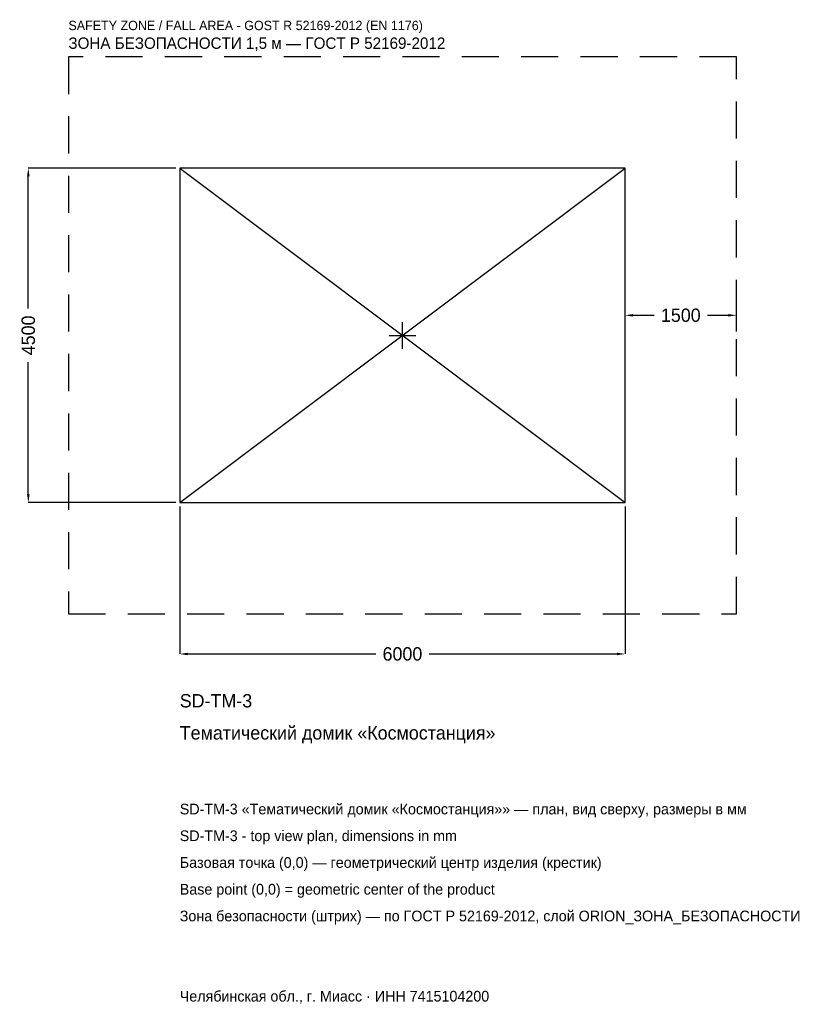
# Model space of a CAD drawing. Header units: metres. Extents: x -5157 to 5481, y -9007 to 4251.
import ezdxf

# ---------------------------------------------------------------- set-up
doc = ezdxf.new("R2010")
doc.units = ezdxf.units.M
doc.linetypes.add('DASHED', pattern=[800, 500, -300])
for name, color, linetype in [('ORION_ДАННЫЕ', 3, 'Continuous'), ('ORION_ЗОНА_БЕЗОПАСНОСТИ', 1, 'Continuous'), ('ORION_КОНТУР', 7, 'Continuous'), ('ORION_РАЗМЕРЫ', 8, 'Continuous')]:
    doc.layers.add(name, color=color, linetype=linetype)
doc.dimstyles.new('ORION', dxfattribs={"dimtxt": 180, "dimasz": 108, "dimexe": 1.25, "dimexo": 54, "dimtad": 1, "dimdec": 0, "dimcen": 2.5, "dimazin": 3, "dimtfac": 1, "dimtmove": 0, "dimatfit": 3, "dimarcsym": 0})

# ---------------------------------------------------------------- blocks, each defined once
blk = doc.blocks.new('_CLOSEDFILLED')
at = {"color": 0, "linetype": 'BYBLOCK'}
blk.add_solid([(-1, 0.16), (0, 0), (-1, -0.16)], dxfattribs=at)
blk = doc.blocks.new('*D1')
for p, q in [((-3000, -2304), (-3000, -4290)), ((3000, -2304), (3000, -4290)), ((-2892, -4290), (-360, -4290)), ((360, -4290), (2892, -4290))]:
    blk.add_line(p, q)
at = {"layer": 'Defpoints'}
for p in [(-3000, -2250), (3000, -2250), (-3000, -4290)]:
    blk.add_point(p, dxfattribs=at)
at = {"layer": 'ORION_РАЗМЕРЫ', "xscale": 108, "yscale": 108, "rotation": 180}
blk.add_blockref('_CLOSEDFILLED', (-3000, -4290), dxfattribs=at)
at = {"layer": 'ORION_РАЗМЕРЫ', "xscale": 108, "yscale": 108}
blk.add_blockref('_CLOSEDFILLED', (3000, -4290), dxfattribs=at)
at = {"layer": 'ORION_РАЗМЕРЫ', "insert": (0, -4290), "char_height": 180, "attachment_point": 5}
blk.add_mtext('6000', dxfattribs=at)
blk = doc.blocks.new('*D2')
for p, q in [((-3054, 2250), (-5040, 2250)), ((-5040, 360), (-5040, 2142)), ((-5040, -2142), (-5040, -360)), ((-3054, -2250), (-5040, -2250))]:
    blk.add_line(p, q)
at = {"layer": 'Defpoints'}
for p in [(-3000, 2250), (-5040, -2250), (-3000, -2250)]:
    blk.add_point(p, dxfattribs=at)
at = {"layer": 'ORION_РАЗМЕРЫ', "xscale": 108, "yscale": 108}
for p, rotation in [((-5040, 2250), 90), ((-5040, -2250), 270)]:
    blk.add_blockref('_CLOSEDFILLED', p, dxfattribs=dict(at, rotation=rotation))
at = {"layer": 'ORION_РАЗМЕРЫ', "insert": (-5040, 0), "char_height": 180, "attachment_point": 5, "rotation": 90}
blk.add_mtext('4500', dxfattribs=at)
blk = doc.blocks.new('*D3')
for p, q in [((3000, 54), (3000, 270)), ((3108, 270), (3390, 270)), ((4110, 270), (4392, 270)), ((4500, 54), (4500, 270))]:
    blk.add_line(p, q)
at = {"layer": 'Defpoints'}
for p in [(3000, 270), (3000, 0), (4500, 0)]:
    blk.add_point(p, dxfattribs=at)
at = {"layer": 'ORION_РАЗМЕРЫ', "xscale": 108, "yscale": 108, "rotation": 180}
blk.add_blockref('_CLOSEDFILLED', (3000, 270), dxfattribs=at)
at = {"layer": 'ORION_РАЗМЕРЫ', "xscale": 108, "yscale": 108}
blk.add_blockref('_CLOSEDFILLED', (4500, 270), dxfattribs=at)
at = {"layer": 'ORION_РАЗМЕРЫ', "insert": (3750, 270), "char_height": 180, "attachment_point": 5}
blk.add_mtext('1500', dxfattribs=at)
blk = doc.blocks.new('ОРИОН SD-TM-3 Тематический домик Космостанция')
at = {"layer": 'ORION_ЗОНА_БЕЗОПАСНОСТИ', "linetype": 'DASHED'}
blk.add_lwpolyline([(-4500, -3750), (4500, -3750), (4500, 3750), (-4500, 3750)], close=True, dxfattribs=at)
at = {"layer": 'ORION_КОНТУР'}
for p, q in [((-3000, -2250), (3000, 2250)), ((-3000, 2250), (3000, -2250))]:
    blk.add_line(p, q, dxfattribs=at)
blk.add_lwpolyline([(-3000, -2250), (3000, -2250), (3000, 2250), (-3000, 2250)], close=True, dxfattribs=at)
at = {"layer": 'ORION_РАЗМЕРЫ'}
for p, q in [((0, -180), (0, 180)), ((-180, 0), (180, 0))]:
    blk.add_line(p, q, dxfattribs=at)
at = {"layer": 'ORION_ДАННЫЕ'}
for tag, p in [('АРТИКУЛ', (-3000, -5010)), ('НАИМЕНОВАНИЕ', (-3000, -5442))]:
    blk.add_attdef(tag, p, '', height=180, dxfattribs=at)
at = {"layer": 'ORION_ДАННЫЕ', "flags": 1}
for tag, p in [('ПРОИЗВОДИТЕЛЬ', (-3000, -5874)), ('ТЕЛЕФОН', (-3000, -6306)), ('САЙТ', (-3000, -7170)), ('АДРЕС', (-3000, -7602)), ('РЕКВИЗИТЫ', (-3000, -8034)), ('ГАБАРИТЫ', (-3000, -8466)), ('ЗОНА_БЕЗОПАСНОСТИ', (-3000, -8898))]:
    blk.add_attdef(tag, p, '', height=180, dxfattribs=at)
at = {"layer": 'ORION_ЗОНА_БЕЗОПАСНОСТИ', "color": 1}
for s, height, p in [('SAFETY ZONE / FALL AREA - GOST R 52169-2012 (EN 1176)', 126, (-4500, 4110)), ('ЗОНА БЕЗОПАСНОСТИ 1,5 м — ГОСТ Р 52169-2012', 153, (-4500, 3858))]:
    blk.add_text(s, height=height, dxfattribs=at).set_placement(p)
at = {"layer": 'ORION_РАЗМЕРЫ'}
dim = blk.add_linear_dim(base=(-5040, -2250), p1=(-3000, -2250), p2=(-3000, 2250), angle=90, dimstyle='ORION', dxfattribs=at)
dim.commit()
dim.dimension.update_dxf_attribs({"geometry": '*D2', "text_midpoint": (-5040, 0)})
for base, p1, p2, picture, middle in [((3000, 270), (3000, 0), (4500, 0), '*D3', (3750, 270)), ((-3000, -4290), (-3000, -2250), (3000, -2250), '*D1', (0, -4290))]:
    dim = blk.add_linear_dim(base=base, p1=p1, p2=p2, dimstyle='ORION', dxfattribs=at)
    dim.commit()
    dim.dimension.update_dxf_attribs({"geometry": picture, "text_midpoint": middle})

msp = doc.modelspace()

# ---------------------------------------------------------------- block references
msp.add_blockref('ОРИОН SD-TM-3 Тематический домик Космостанция', (0, 0)).add_auto_attribs({'АРТИКУЛ': 'SD-TM-3', 'НАИМЕНОВАНИЕ': 'Тематический домик «Космостанция»'})

# ---------------------------------------------------------------- texts
at = {"layer": 'ORION_ДАННЫЕ', "color": 3}
for s, p in [('SD-TM-3 «Тематический домик «Космостанция»» — план, вид сверху, размеры в мм', (-3000, -6450)), ('SD-TM-3 - top view plan, dimensions in mm', (-3000, -6810)), ('Челябинская обл., г. Миасс · ИНН 7415104200', (-3000, -8970))]:
    msp.add_text(s, height=144, dxfattribs=at).set_placement(p)
at = {"layer": 'ORION_ДАННЫЕ', "color": 7}
for s, p in [('Базовая точка (0,0) — геометрический центр изделия (крестик)', (-3000, -7170)), ('Base point (0,0) = geometric center of the product', (-3000, -7530))]:
    msp.add_text(s, height=144, dxfattribs=at).set_placement(p)
at = {"layer": 'ORION_ДАННЫЕ', "color": 1}
msp.add_text('Зона безопасности (штрих) — по ГОСТ Р 52169-2012, слой ORION_ЗОНА_БЕЗОПАСНОСТИ', height=144, dxfattribs=at).set_placement((-3000, -7890))

doc.saveas('drawing.dxf')
